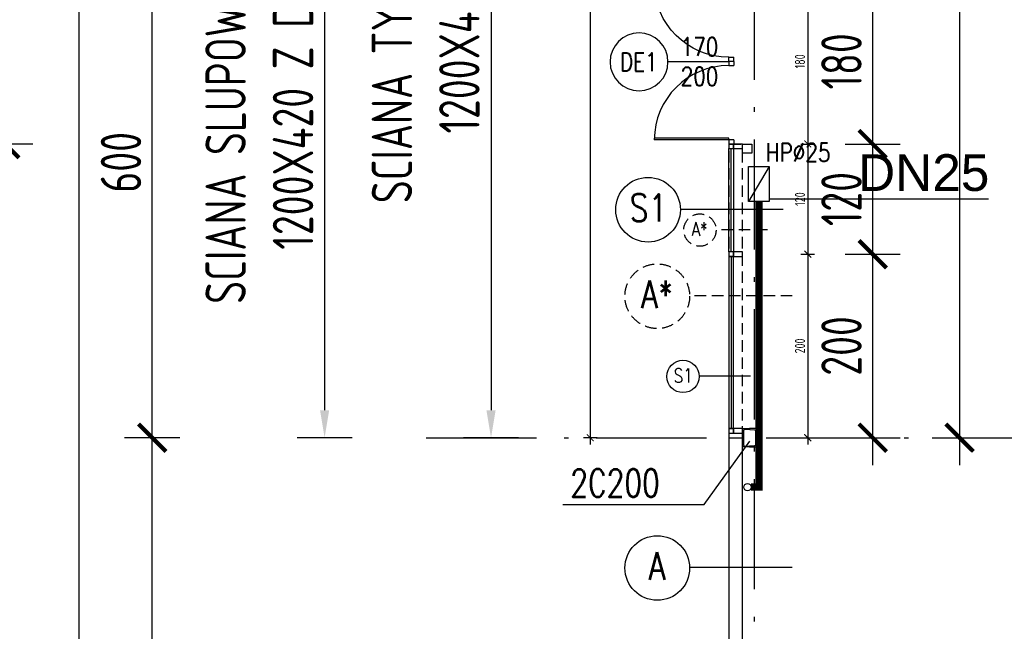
# Model space of a CAD drawing. Extents: x 153948 to 285449, y -89387 to -60195.
# Tile 10 of 100: x 247921 to 248992, y -84690 to -84024. Entities that reach past the tile are written whole.
import ezdxf
from ezdxf.enums import TextEntityAlignment as Align

# ---------------------------------------------------------------- set-up
doc = ezdxf.new("R2010")
doc.units = 0
doc.header["$LTSCALE"] = 100
doc.header["$MEASUREMENT"] = 0
doc.header["$PDMODE"] = 1
doc.linetypes.add('ACAD_ISO10W100', pattern=[18.5, 12, -3, 0.5, -3])
doc.linetypes.add('DASHED2', pattern=[0.375, 0.25, -0.125])
doc.layers.get('0').update_dxf_attribs({"linetype": 'CONTINUOUS'})
doc.layers.get('DEFPOINTS').update_dxf_attribs({"linetype": 'CONTINUOUS'})
for name, color, linetype in [('1', 2, 'CONTINUOUS'), ('_INST OPIS', 7, 'CONTINUOUS'), ('_INST WODA', 4, 'CONTINUOUS'), ('A-ARM', 2, 'CONTINUOUS'), ('ALUMINIUM', 5, 'CONTINUOUS'), ('ALUMINIUM1', 5, 'CONTINUOUS'), ('K-STA', 2, 'CONTINUOUS'), ('OSIE', 8, 'ACAD_ISO10W100'), ('R-----OP', 2, 'CONTINUOUS'), ('TEXT', 11, 'CONTINUOUS'), ('TEXT035', 2, 'CONTINUOUS'), ('WYBURZENIA', 9, 'DASHED2'), ('WYBURZENIA50', 9, 'DASHED2'), ('WYMIARY', 1, 'CONTINUOUS'), ('WYMIARY50', 1, 'CONTINUOUS')]:
    doc.layers.add(name, color=color, linetype=linetype)
doc.layers.add('PANELE', color=3, linetype='CONTINUOUS', lineweight=30)
doc.styles.add('DYBY-NORMALNY-0-8-N', font='ROMANS.SHX', dxfattribs={"width": 0.8})
doc.styles.add('instalacje', font='arial.ttf', dxfattribs={"height": 40})
doc.styles.add('STYLE2', font='isocp.shx', dxfattribs={"width": 0.8})
doc.styles.add('TXT3', font='SIMPLEX.SHX', dxfattribs={"width": 0.75, "height": 40})
doc.dimstyles.new('KRESKI_100', dxfattribs={"dimscale": 20, "dimtxt": 2.2, "dimasz": 1.5, "dimexe": 1.5, "dimexo": 1.5, "dimgap": 0.6, "dimtad": 1, "dimdec": 1, "dimrnd": 0.5, "dimdsep": 46, "dimtxsty": 'STYLE2', "dimblk1": 'ARCHTICK', "dimblk2": 'ARCHTICK', "dimsah": 1, "dimcen": 2.5, "dimdle": 1.5, "dimclrd": 10, "dimclre": 10, "dimclrt": 15, "dimadec": 0, "dimazin": 0, "dimtfac": 1, "dimtdec": 1, "dimtmove": 1, "dimatfit": 3, "dimldrblk": 'ARCHTICK', "dimfxl": 1.5, "dimfxlon": 1, "dimtolj": 1, "dimtzin": 0, "dimarcsym": 0})

# ---------------------------------------------------------------- blocks, each defined once
blk = doc.blocks.new('SC200X2')
at = {"layer": '1'}
for points in [[(-10, 7.5), (-10, 0), (-9.7, 0, 0.391021), (-9.1, 0.6), (-8.7, 5.6, -0.391021), (-7.6, 6.6), (7.6, 6.6, -0.391021), (8.7, 5.6), (9.1, 0.6, 0.391021), (9.7, 0), (10, 0), (10, 7.5)], [(-10, -7.5), (-10, 0), (-9.7, 0, -0.391021), (-9.1, -0.6), (-8.7, -5.6, 0.391021), (-7.6, -6.6), (7.6, -6.6, 0.391021), (8.7, -5.6), (9.1, -0.6, -0.391021), (9.7, 0), (10, 0), (10, -7.5)]]:
    blk.add_lwpolyline(points, format="xyb", close=True, dxfattribs=at)
blk = doc.blocks.new('D90')
at = {"layer": 'ALUMINIUM'}
for p, q in [((-4.5, 0), (0, 0)), ((0, 0), (0, -5.4)), ((-90, 0), (-90, -5.4)), ((-90, 0), (-85.5, 0)), ((-90, -5.4), (-85.5, -5.4)), ((-85.5, -5.4), (-85.5, 0)), ((-6.3, -5.4), (-6.3, -86.4)), ((-4.5, -5.4), (-6.3, -5.4)), ((-4.5, 0), (-4.5, -5.4)), ((-4.5, -5.4), (-4.5, -86.4)), ((-4.5, -5.4), (0, -5.4))]:
    blk.add_line(p, q, dxfattribs=at)
blk.add_arc((-4.5, -5.4), 81, 180, 270, dxfattribs=at)
blk = doc.blocks.new('_ARCHTICK')
at = {"color": 0, "linetype": 'ByBlock', "const_width": 0.15}
blk.add_lwpolyline([(-0.5, -0.5), (0.5, 0.5)], dxfattribs=at)
blk = doc.blocks.new('*D198')
at = {"layer": 'DEFPOINTS', "color": 0, "ltscale": 0.1, "transparency": 16777216}
for p in [(248692.9, -74816), (247825, -85703), (248692.9, -85703)]:
    blk.add_point(p, dxfattribs=at)
at = {"layer": 'WYMIARY', "color": 10, "lineweight": -2, "ltscale": 0.1, "transparency": 16777216}
for p, q in [((247825, -74786), (247825, -85733)), ((247855, -74816), (247795, -74816)), ((247855, -85703), (247795, -85703))]:
    blk.add_line(p, q, dxfattribs=at)
at = {"layer": 'WYMIARY', "color": 10, "lineweight": -2, "ltscale": 0.1, "transparency": 16777216, "xscale": 30, "yscale": 30, "zscale": 30}
for p, rotation in [((247825, -74816), 90), ((247825, -85703), 270)]:
    blk.add_blockref('_ARCHTICK', p, dxfattribs=dict(at, rotation=rotation))
at = {"layer": 'WYMIARY', "color": 15, "ltscale": 0.1, "transparency": 16777216, "insert": (247791, -80259.5), "char_height": 44, "attachment_point": 5, "rotation": 90, "style": 'STYLE2'}
blk.add_mtext('\\A1;10887', dxfattribs=at)
blk = doc.blocks.new('*D199')
at = {"layer": 'DEFPOINTS', "color": 0, "ltscale": 0.1, "transparency": 16777216}
for p in [(247905, -84159.5), (248692.9, -84159.5), (248692.9, -85703)]:
    blk.add_point(p, dxfattribs=at)
at = {"layer": 'WYMIARY', "color": 10, "lineweight": -2, "ltscale": 0.1, "transparency": 16777216}
for p, q in [((247905, -85733), (247905, -84129.5)), ((247935, -84159.5), (247875, -84159.5)), ((247935, -85703), (247875, -85703))]:
    blk.add_line(p, q, dxfattribs=at)
at = {"layer": 'WYMIARY', "color": 10, "lineweight": -2, "ltscale": 0.1, "transparency": 16777216, "xscale": 30, "yscale": 30, "zscale": 30}
for p, rotation in [((247905, -84159.5), 90), ((247905, -85703), 270)]:
    blk.add_blockref('_ARCHTICK', p, dxfattribs=dict(at, rotation=rotation))
at = {"layer": 'WYMIARY', "color": 15, "ltscale": 0.1, "transparency": 16777216, "insert": (247871, -84931.3), "char_height": 44, "attachment_point": 5, "rotation": 90, "style": 'STYLE2'}
blk.add_mtext('\\A1;1543.5', dxfattribs=at)
blk = doc.blocks.new('*D200')
at = {"layer": 'DEFPOINTS', "color": 0, "ltscale": 0.1, "transparency": 16777216}
for p in [(247905, -83979.5), (248692.9, -83979.5), (248692.9, -84159.5)]:
    blk.add_point(p, dxfattribs=at)
at = {"layer": 'WYMIARY', "color": 10, "lineweight": -2, "ltscale": 0.1, "transparency": 16777216}
for p, q in [((247905, -84189.5), (247905, -83949.5)), ((247935, -83979.5), (247875, -83979.5)), ((247935, -84159.5), (247875, -84159.5))]:
    blk.add_line(p, q, dxfattribs=at)
at = {"layer": 'WYMIARY', "color": 10, "lineweight": -2, "ltscale": 0.1, "transparency": 16777216, "xscale": 30, "yscale": 30, "zscale": 30}
for p, rotation in [((247905, -83979.5), 90), ((247905, -84159.5), 270)]:
    blk.add_blockref('_ARCHTICK', p, dxfattribs=dict(at, rotation=rotation))
at = {"layer": 'WYMIARY', "color": 15, "ltscale": 0.1, "transparency": 16777216, "insert": (247871, -84069.5), "char_height": 44, "attachment_point": 5, "rotation": 90, "style": 'STYLE2'}
blk.add_mtext('\\A1;180', dxfattribs=at)
blk = doc.blocks.new('*D211')
at = {"layer": 'DEFPOINTS', "color": 0, "ltscale": 0.1, "transparency": 16777216}
for p in [(248065, -83879.5), (247985, -85679.5), (248065, -85679.5)]:
    blk.add_point(p, dxfattribs=at)
at = {"layer": 'WYMIARY', "color": 10, "lineweight": -2, "ltscale": 0.1, "transparency": 16777216}
for p, q in [((247985, -83849.5), (247985, -85709.5)), ((248015, -83879.5), (247955, -83879.5)), ((248015, -85679.5), (247955, -85679.5))]:
    blk.add_line(p, q, dxfattribs=at)
at = {"layer": 'WYMIARY', "color": 10, "lineweight": -2, "ltscale": 0.1, "transparency": 16777216, "xscale": 30, "yscale": 30, "zscale": 30}
for p, rotation in [((247985, -83879.5), 90), ((247985, -85679.5), 270)]:
    blk.add_blockref('_ARCHTICK', p, dxfattribs=dict(at, rotation=rotation))
at = {"layer": 'WYMIARY', "color": 15, "ltscale": 0.1, "transparency": 16777216, "insert": (247951, -84779.5), "char_height": 44, "attachment_point": 5, "rotation": 90, "style": 'STYLE2'}
blk.add_mtext('\\A1;1800', dxfattribs=at)
blk = doc.blocks.new('*D217')
at = {"layer": 'DEFPOINTS', "color": 0, "ltscale": 0.1, "transparency": 16777216}
for p in [(248065, -84479.5), (248145, -84479.5), (248145, -85079.5)]:
    blk.add_point(p, dxfattribs=at)
at = {"layer": 'WYMIARY', "color": 10, "lineweight": -2, "ltscale": 0.1, "transparency": 16777216}
for p, q in [((248065, -85109.5), (248065, -84449.5)), ((248095, -84479.5), (248035, -84479.5)), ((248095, -85079.5), (248035, -85079.5))]:
    blk.add_line(p, q, dxfattribs=at)
at = {"layer": 'WYMIARY', "color": 10, "lineweight": -2, "ltscale": 0.1, "transparency": 16777216, "xscale": 30, "yscale": 30, "zscale": 30}
for p, rotation in [((248065, -84479.5), 90), ((248065, -85079.5), 270)]:
    blk.add_blockref('_ARCHTICK', p, dxfattribs=dict(at, rotation=rotation))
at = {"layer": 'WYMIARY', "color": 15, "ltscale": 0.1, "transparency": 16777216, "insert": (248031, -84779.5), "char_height": 44, "attachment_point": 5, "rotation": 90, "style": 'STYLE2'}
blk.add_mtext('\\A1;600', dxfattribs=at)
blk = doc.blocks.new('*D218')
at = {"layer": 'DEFPOINTS', "color": 0, "ltscale": 0.1, "transparency": 16777216}
for p in [(248065, -83879.5), (248145, -83879.5), (248145, -84479.5)]:
    blk.add_point(p, dxfattribs=at)
at = {"layer": 'WYMIARY', "color": 10, "lineweight": -2, "ltscale": 0.1, "transparency": 16777216}
for p, q in [((248065, -84509.5), (248065, -83849.5)), ((248095, -83879.5), (248035, -83879.5)), ((248095, -84479.5), (248035, -84479.5))]:
    blk.add_line(p, q, dxfattribs=at)
at = {"layer": 'WYMIARY', "color": 10, "lineweight": -2, "ltscale": 0.1, "transparency": 16777216, "xscale": 30, "yscale": 30, "zscale": 30}
for p, rotation in [((248065, -83879.5), 90), ((248065, -84479.5), 270)]:
    blk.add_blockref('_ARCHTICK', p, dxfattribs=dict(at, rotation=rotation))
at = {"layer": 'WYMIARY', "color": 15, "ltscale": 0.1, "transparency": 16777216, "insert": (248031, -84179.5), "char_height": 44, "attachment_point": 5, "rotation": 90, "style": 'STYLE2'}
blk.add_mtext('\\A1;600', dxfattribs=at)
blk = doc.blocks.new('ODN')
blk.add_lwpolyline([(0, 66.1), (0, 0)])
blk.add_circle((0.5, 97.6), 31.5)
at = {"style": 'DYBY-NORMALNY-0-8-N', "width": 0.8}
blk.add_attdef('TYP', text='', height=20, rotation=90, dxfattribs=at).set_placement((0.5, 97.9), align=Align.MIDDLE_CENTER)
blk.add_attdef('SZEROKOSC', text='', height=20, rotation=90, dxfattribs=at).set_placement((0, 31.8), align=Align.BOTTOM_CENTER)
blk.add_attdef('WYSOKOSC', text='', height=20, rotation=90, dxfattribs=at).set_placement((6.3, 31.8), align=Align.TOP_CENTER)
blk.add_attdef('ODPORNOSC', text='', height=20, rotation=90, dxfattribs=at).set_placement((1.2, -81.2), align=Align.MIDDLE_LEFT)
blk = doc.blocks.new('*D462')
at = {"layer": 'ALUMINIUM1', "color": 10, "lineweight": -2, "ltscale": 0.1, "transparency": 16777216}
for p, q in [((248463.7, -83279.5), (248403.7, -83279.5)), ((248433.7, -83309.5), (248433.7, -84449.5)), ((248463.7, -84479.5), (248403.7, -84479.5))]:
    blk.add_line(p, q, dxfattribs=at)
at = {"layer": 'ALUMINIUM1', "color": 10, "ltscale": 0.1, "transparency": 16777216}
for points in [[(248428.7, -83309.5), (248438.7, -83309.5), (248433.7, -83279.5)], [(248428.7, -84449.5), (248438.7, -84449.5), (248433.7, -84479.5)]]:
    blk.add_solid(points, dxfattribs=at)
at = {"layer": 'DEFPOINTS', "color": 0, "ltscale": 0.1, "transparency": 16777216}
for p in [(248692.9, -83279.5), (248433.7, -84479.5), (248692.9, -84479.5)]:
    blk.add_point(p, dxfattribs=at)
at = {"layer": 'ALUMINIUM1', "color": 15, "ltscale": 0.1, "transparency": 16777216, "insert": (248362.6, -83879.5), "char_height": 44, "attachment_point": 5, "rotation": 90, "style": 'STYLE2'}
blk.add_mtext('\\A1;SCIANA TYPU "A" DO DEMONTAZU\\P1200X420 - BEZ PODWALIN', dxfattribs=at)
blk = doc.blocks.new('*D463')
at = {"layer": 'ALUMINIUM1', "color": 10, "lineweight": -2, "ltscale": 0.1, "transparency": 16777216}
for p, q in [((248282.6, -83279.5), (248222.6, -83279.5)), ((248252.6, -83309.5), (248252.6, -84449.5)), ((248282.6, -84479.5), (248222.6, -84479.5))]:
    blk.add_line(p, q, dxfattribs=at)
at = {"layer": 'ALUMINIUM1', "color": 10, "ltscale": 0.1, "transparency": 16777216}
for points in [[(248247.6, -83309.5), (248257.6, -83309.5), (248252.6, -83279.5)], [(248247.6, -84449.5), (248257.6, -84449.5), (248252.6, -84479.5)]]:
    blk.add_solid(points, dxfattribs=at)
at = {"layer": 'DEFPOINTS', "color": 0, "ltscale": 0.1, "transparency": 16777216}
for p in [(248511.8, -83279.5), (248252.6, -84479.5), (248511.8, -84479.5)]:
    blk.add_point(p, dxfattribs=at)
at = {"layer": 'ALUMINIUM1', "color": 15, "ltscale": 0.1, "transparency": 16777216, "insert": (248181.6, -83879.5), "char_height": 44, "attachment_point": 5, "rotation": 90, "style": 'STYLE2'}
blk.add_mtext('\\A1;SCIANA SLUPOWO-RYGLOWA PROJEKTOWANA\\P1200X420 Z DRZWIAMI EWAKUACYJNYMI', dxfattribs=at)
blk = doc.blocks.new('*D467')
at = {"layer": 'DEFPOINTS', "color": 0, "ltscale": 0.1, "transparency": 16777216}
for p in [(248786.8, -83279.5), (248786.8, -84479.5), (248943.7, -84479.5)]:
    blk.add_point(p, dxfattribs=at)
at = {"layer": 'WYMIARY', "color": 10, "lineweight": -2, "ltscale": 0.1, "transparency": 16777216}
for p, q in [((248943.7, -83249.5), (248943.7, -84509.5)), ((248913.7, -83279.5), (248973.7, -83279.5)), ((248913.7, -84479.5), (248973.7, -84479.5))]:
    blk.add_line(p, q, dxfattribs=at)
at = {"layer": 'WYMIARY', "color": 10, "lineweight": -2, "ltscale": 0.1, "transparency": 16777216, "xscale": 30, "yscale": 30, "zscale": 30}
for p, rotation in [((248943.7, -83279.5), 90), ((248943.7, -84479.5), 270)]:
    blk.add_blockref('_ARCHTICK', p, dxfattribs=dict(at, rotation=rotation))
at = {"layer": 'WYMIARY', "color": 15, "ltscale": 0.1, "transparency": 16777216, "insert": (248909.7, -83879.5), "char_height": 44, "attachment_point": 5, "rotation": 90, "style": 'STYLE2'}
blk.add_mtext('\\A1;1200', dxfattribs=at)
blk = doc.blocks.new('*D468')
at = {"layer": 'DEFPOINTS', "color": 0, "ltscale": 0.1, "transparency": 16777216}
for p in [(248707.4, -84279.5), (248849.1, -84279.5), (248722.4, -84479.5)]:
    blk.add_point(p, dxfattribs=at)
at = {"layer": 'WYMIARY', "color": 10, "lineweight": -2, "ltscale": 0.1, "transparency": 16777216}
for p, q in [((248849.1, -84509.5), (248849.1, -84249.5)), ((248819.1, -84279.5), (248879.1, -84279.5)), ((248819.1, -84479.5), (248879.1, -84479.5))]:
    blk.add_line(p, q, dxfattribs=at)
at = {"layer": 'WYMIARY', "color": 10, "lineweight": -2, "ltscale": 0.1, "transparency": 16777216, "xscale": 30, "yscale": 30, "zscale": 30}
for p, rotation in [((248849.1, -84279.5), 90), ((248849.1, -84479.5), 270)]:
    blk.add_blockref('_ARCHTICK', p, dxfattribs=dict(at, rotation=rotation))
at = {"layer": 'WYMIARY', "color": 15, "ltscale": 0.1, "transparency": 16777216, "insert": (248815.1, -84379.5), "char_height": 44, "attachment_point": 5, "rotation": 90, "style": 'STYLE2'}
blk.add_mtext('\\A1;200', dxfattribs=at)
blk = doc.blocks.new('*D469')
at = {"layer": 'DEFPOINTS', "color": 0, "ltscale": 0.1, "transparency": 16777216}
for p in [(248717.4, -84159.5), (248849.1, -84159.5), (248707.4, -84279.5)]:
    blk.add_point(p, dxfattribs=at)
at = {"layer": 'WYMIARY', "color": 10, "lineweight": -2, "ltscale": 0.1, "transparency": 16777216}
for p, q in [((248849.1, -84309.5), (248849.1, -84129.5)), ((248819.1, -84159.5), (248879.1, -84159.5)), ((248819.1, -84279.5), (248879.1, -84279.5))]:
    blk.add_line(p, q, dxfattribs=at)
at = {"layer": 'WYMIARY', "color": 10, "lineweight": -2, "ltscale": 0.1, "transparency": 16777216, "xscale": 30, "yscale": 30, "zscale": 30}
for p, rotation in [((248849.1, -84159.5), 90), ((248849.1, -84279.5), 270)]:
    blk.add_blockref('_ARCHTICK', p, dxfattribs=dict(at, rotation=rotation))
at = {"layer": 'WYMIARY', "color": 15, "ltscale": 0.1, "transparency": 16777216, "insert": (248815.1, -84219.5), "char_height": 44, "attachment_point": 5, "rotation": 90, "style": 'STYLE2'}
blk.add_mtext('\\A1;120', dxfattribs=at)
blk = doc.blocks.new('*D470')
at = {"layer": 'DEFPOINTS', "color": 0, "ltscale": 0.1, "transparency": 16777216}
for p in [(248717.4, -83979.5), (248849.1, -83979.5), (248717.4, -84159.5)]:
    blk.add_point(p, dxfattribs=at)
at = {"layer": 'WYMIARY', "color": 10, "lineweight": -2, "ltscale": 0.1, "transparency": 16777216}
for p, q in [((248849.1, -84189.5), (248849.1, -83949.5)), ((248819.1, -83979.5), (248879.1, -83979.5)), ((248819.1, -84159.5), (248879.1, -84159.5))]:
    blk.add_line(p, q, dxfattribs=at)
at = {"layer": 'WYMIARY', "color": 10, "lineweight": -2, "ltscale": 0.1, "transparency": 16777216, "xscale": 30, "yscale": 30, "zscale": 30}
for p, rotation in [((248849.1, -83979.5), 90), ((248849.1, -84159.5), 270)]:
    blk.add_blockref('_ARCHTICK', p, dxfattribs=dict(at, rotation=rotation))
at = {"layer": 'WYMIARY', "color": 15, "ltscale": 0.1, "transparency": 16777216, "insert": (248815.1, -84069.5), "char_height": 44, "attachment_point": 5, "rotation": 90, "style": 'STYLE2'}
blk.add_mtext('\\A1;180', dxfattribs=at)
blk = doc.blocks.new('*D494')
at = {"layer": 'DEFPOINTS', "color": 0, "ltscale": 0.1, "transparency": 16777216}
for p in [(248717.4, -83979.5), (248717.4, -84159.5), (248778.4, -84159.5)]:
    blk.add_point(p, dxfattribs=at)
at = {"layer": 'WYMIARY50', "color": 10, "lineweight": -2, "ltscale": 0.1, "transparency": 16777216}
for p, q in [((248778.4, -83972), (248778.4, -84167)), ((248770.9, -83979.5), (248785.9, -83979.5)), ((248770.9, -84159.5), (248785.9, -84159.5))]:
    blk.add_line(p, q, dxfattribs=at)
at = {"layer": 'WYMIARY50', "color": 10, "lineweight": -2, "ltscale": 0.1, "transparency": 16777216, "xscale": 7.5, "yscale": 7.5, "zscale": 7.5}
for p, rotation in [((248778.4, -83979.5), 90), ((248778.4, -84159.5), 270)]:
    blk.add_blockref('_ARCHTICK', p, dxfattribs=dict(at, rotation=rotation))
at = {"layer": 'WYMIARY50', "color": 15, "ltscale": 0.1, "transparency": 16777216, "insert": (248769.9, -84069.5), "char_height": 11, "attachment_point": 5, "rotation": 90, "style": 'STYLE2'}
blk.add_mtext('\\A1;180', dxfattribs=at)
blk = doc.blocks.new('*D495')
at = {"layer": 'DEFPOINTS', "color": 0, "ltscale": 0.1, "transparency": 16777216}
for p in [(248717.4, -84159.5), (248707.4, -84279.5), (248778.4, -84279.5)]:
    blk.add_point(p, dxfattribs=at)
at = {"layer": 'WYMIARY50', "color": 10, "lineweight": -2, "ltscale": 0.1, "transparency": 16777216}
for p, q in [((248778.4, -84152), (248778.4, -84287)), ((248770.9, -84159.5), (248785.9, -84159.5)), ((248770.9, -84279.5), (248785.9, -84279.5))]:
    blk.add_line(p, q, dxfattribs=at)
at = {"layer": 'WYMIARY50', "color": 10, "lineweight": -2, "ltscale": 0.1, "transparency": 16777216, "xscale": 7.5, "yscale": 7.5, "zscale": 7.5}
for p, rotation in [((248778.4, -84159.5), 90), ((248778.4, -84279.5), 270)]:
    blk.add_blockref('_ARCHTICK', p, dxfattribs=dict(at, rotation=rotation))
at = {"layer": 'WYMIARY50', "color": 15, "ltscale": 0.1, "transparency": 16777216, "insert": (248769.9, -84219.5), "char_height": 11, "attachment_point": 5, "rotation": 90, "style": 'STYLE2'}
blk.add_mtext('\\A1;120', dxfattribs=at)
blk = doc.blocks.new('*D496')
at = {"layer": 'DEFPOINTS', "color": 0, "ltscale": 0.1, "transparency": 16777216}
for p in [(248707.4, -84279.5), (248722.4, -84479.5), (248778.4, -84479.5)]:
    blk.add_point(p, dxfattribs=at)
at = {"layer": 'WYMIARY50', "color": 10, "lineweight": -2, "ltscale": 0.1, "transparency": 16777216}
for p, q in [((248778.4, -84272), (248778.4, -84487)), ((248770.9, -84279.5), (248785.9, -84279.5)), ((248770.9, -84479.5), (248785.9, -84479.5))]:
    blk.add_line(p, q, dxfattribs=at)
at = {"layer": 'WYMIARY50', "color": 10, "lineweight": -2, "ltscale": 0.1, "transparency": 16777216, "xscale": 7.5, "yscale": 7.5, "zscale": 7.5}
for p, rotation in [((248778.4, -84279.5), 90), ((248778.4, -84479.5), 270)]:
    blk.add_blockref('_ARCHTICK', p, dxfattribs=dict(at, rotation=rotation))
at = {"layer": 'WYMIARY50', "color": 15, "ltscale": 0.1, "transparency": 16777216, "insert": (248769.9, -84379.5), "char_height": 11, "attachment_point": 5, "rotation": 90, "style": 'STYLE2'}
blk.add_mtext('\\A1;200', dxfattribs=at)
blk = doc.blocks.new('*D497')
at = {"layer": 'DEFPOINTS', "color": 0, "ltscale": 0.1, "transparency": 16777216}
for p in [(248692.9, -83279.5), (248541.7, -84479.5), (248692.9, -84479.5)]:
    blk.add_point(p, dxfattribs=at)
at = {"layer": 'WYMIARY50', "color": 10, "lineweight": -2, "ltscale": 0.1, "transparency": 16777216}
for p, q in [((248541.7, -83272), (248541.7, -84487)), ((248549.2, -83279.5), (248534.2, -83279.5)), ((248549.2, -84479.5), (248534.2, -84479.5))]:
    blk.add_line(p, q, dxfattribs=at)
at = {"layer": 'WYMIARY50', "color": 10, "lineweight": -2, "ltscale": 0.1, "transparency": 16777216, "xscale": 7.5, "yscale": 7.5, "zscale": 7.5}
for p, rotation in [((248541.7, -83279.5), 90), ((248541.7, -84479.5), 270)]:
    blk.add_blockref('_ARCHTICK', p, dxfattribs=dict(at, rotation=rotation))
at = {"layer": 'WYMIARY50', "color": 15, "ltscale": 0.1, "transparency": 16777216, "insert": (248533.2, -83879.5), "char_height": 11, "attachment_point": 5, "rotation": 90, "style": 'STYLE2'}
blk.add_mtext('\\A1;1200', dxfattribs=at)

msp = doc.modelspace()

# ---------------------------------------------------------------- linework, layer by layer
at = {"layer": '_INST OPIS', "ltscale": 0.1}
msp.add_line((248975.14, -84219.55), (248736.4, -84219.55), dxfattribs=at)
at = {"layer": '_INST WODA', "ltscale": 0.1, "const_width": 8}
msp.add_lwpolyline([(248725.16, -84222.26), (248725.16, -84533.31), (248716.75, -84533.31)], dxfattribs=at)
at = {"layer": '_INST WODA', "ltscale": 0.1}
msp.add_circle((248712.75, -84533.31), 4.01, dxfattribs=at)
at = {"layer": 'A-ARM'}
msp.add_line((248736.4, -84183.94), (248713.91, -84222.26), dxfattribs=at)
msp.add_lwpolyline([(248713.91, -84183.94), (248736.4, -84183.94), (248736.4, -84222.26), (248713.91, -84222.26)], close=True, dxfattribs=at)
at = {"layer": 'ALUMINIUM1', "ltscale": 0.1}
for points in [[(248692.4, -84164.55), (248697.4, -84164.55), (248697.4, -84159.55), (248692.4, -84159.55)], [(248692.4, -84164.55), (248697.4, -84164.55), (248697.4, -84277.05), (248692.4, -84277.05)], [(248697.4, -84277.05), (248694.9, -84277.05), (248694.9, -84164.55), (248697.4, -84164.55)], [(248697.4, -84164.55), (248707.4, -84164.55), (248707.4, -84159.55), (248697.4, -84159.55)], [(248692.4, -84282.05), (248697.4, -84282.05), (248697.4, -84277.05), (248692.4, -84277.05)], [(248692.4, -84282.05), (248697.4, -84282.05), (248697.4, -84277.05), (248692.4, -84277.05)], [(248692.4, -84469.35), (248697.4, -84469.35), (248697.4, -84282.05), (248692.4, -84282.05)], [(248697.4, -84282.05), (248694.9, -84282.05), (248694.9, -84469.35), (248697.4, -84469.35)], [(248697.4, -84282.05), (248707.4, -84282.05), (248707.4, -84277.05), (248697.4, -84277.05)], [(248697.4, -84282.05), (248707.4, -84282.05), (248707.4, -84277.05), (248697.4, -84277.05)], [(248692.4, -84474.35), (248697.4, -84474.35), (248697.4, -84469.35), (248692.4, -84469.35)], [(248697.4, -84474.35), (248707.4, -84474.35), (248707.4, -84469.35), (248697.4, -84469.35)]]:
    msp.add_lwpolyline(points, close=True, dxfattribs=at)
at = {"layer": 'K-STA'}
msp.add_lwpolyline([(248707.4, -84159.55), (248717.4, -84159.55), (248717.4, -84169.55), (248707.4, -84169.55)], close=True, dxfattribs=at)
at = {"layer": 'OSIE', "ltscale": 0.1}
for p, q in [((248720.4, -86679.55), (248720.4, -73374.65)), ((248363.17, -84479.55), (249349.98, -84479.55))]:
    msp.add_line(p, q, dxfattribs=at)
at = {"layer": 'PANELE', "ltscale": 0.5}
for p, q in [((248692.9, -85703.05), (248692.9, -84479.55)), ((248692.9, -84479.55), (248707.4, -84479.55)), ((248707.4, -85670.55), (248707.4, -84479.55))]:
    msp.add_line(p, q, dxfattribs=at)
at = {"layer": 'R-----OP'}
for p, q in [((248751.51, -84230.7), (248639.77, -84230.7)), ((248761.54, -84620.98), (248649.81, -84620.98))]:
    msp.add_line(p, q, dxfattribs=at)
for centre in [(248604.6, -84231.09), (248614.63, -84621.37)]:
    msp.add_circle(centre, 35.19, dxfattribs=at)
at = {"layer": 'TEXT'}
for p, q in [((248665.53, -84552.19), (248715.4, -84483.3)), ((248511.71, -84552.19), (248665.53, -84552.19))]:
    msp.add_line(p, q, dxfattribs=at)
at = {"layer": 'TEXT035'}
msp.add_line((248716.07, -84412.53), (248660.2, -84412.53), dxfattribs=at)
msp.add_circle((248642.61, -84412.73), 17.6, dxfattribs=at)
at = {"layer": 'WYBURZENIA', "ltscale": 0.5}
for p, q in [((248692.9, -84159.55), (248707.4, -84159.55)), ((248692.9, -84479.55), (248692.9, -84159.55)), ((248707.4, -84479.55), (248707.4, -84159.55)), ((248761.54, -84324.94), (248649.81, -84324.94))]:
    msp.add_line(p, q, dxfattribs=at)
msp.add_circle((248614.63, -84325.33), 35.19, dxfattribs=at)
at = {"layer": 'WYBURZENIA50', "ltscale": 0.5}
msp.add_line((248734.47, -84253.04), (248678.61, -84253.04), dxfattribs=at)
msp.add_circle((248661.02, -84253.24), 17.6, dxfattribs=at)

# ---------------------------------------------------------------- block references
at = {"layer": 'ALUMINIUM1', "ltscale": 0.1, "xscale": -1, "rotation": 270}
msp.add_blockref('D90', (248697.8, -83979.55), dxfattribs=at)
at = {"layer": 'ALUMINIUM1'}
ref = msp.add_blockref('ODN', (248692.36, -84069.53), dxfattribs=dict(at, xscale=-1, rotation=90))
ref.add_attrib('TYP', 'DE1', dxfattribs={"layer": '0', "height": 20, "style": 'DYBY-NORMALNY-0-8-N', "width": 0.8}).set_placement((248594.47, -84070.01), align=Align.MIDDLE_CENTER)
ref.add_attrib('SZEROKOSC', '170', dxfattribs={"layer": '0', "height": 20, "style": 'DYBY-NORMALNY-0-8-N', "width": 0.8}).set_placement((248660.57, -84069.53), align=Align.BOTTOM_CENTER)
ref.add_attrib('WYSOKOSC', '200', dxfattribs={"layer": '0', "height": 20, "style": 'DYBY-NORMALNY-0-8-N', "width": 0.8}).set_placement((248660.57, -84075.83), align=Align.TOP_CENTER)
at = {"layer": 'ALUMINIUM1', "ltscale": 0.1, "rotation": 270}
msp.add_blockref('D90', (248697.8, -84159.55), dxfattribs=at)
at = {"layer": 'K-STA', "ltscale": 0.5, "rotation": 270}
msp.add_blockref('SC200X2', (248714.9, -84479.55), dxfattribs=at)

# ---------------------------------------------------------------- texts
at = {"layer": '_INST OPIS', "ltscale": 0.1, "style": 'instalacje'}
msp.add_text('DN25', height=40, dxfattribs=at).set_placement((248833.19, -84210.64))
at = {"layer": 'R-----OP', "color": 2, "style": 'DYBY-NORMALNY-0-8-N', "width": 0.8}
msp.add_text('HP%%c25', height=20, dxfattribs=at).set_placement((248767.86, -84168.7), align=Align.MIDDLE)
at = {"layer": 'R-----OP', "style": 'DYBY-NORMALNY-0-8-N', "width": 0.8}
for s, p in [('S1', (248605, -84228.98)), ('A', (248614.23, -84619.26))]:
    msp.add_text(s, height=30, dxfattribs=at).set_placement(p, align=Align.MIDDLE)
at = {"layer": 'TEXT', "style": 'TXT3', "width": 0.75}
msp.add_text('2C200', height=30, dxfattribs=at).set_placement((248520, -84543.9))
at = {"layer": 'TEXT035', "style": 'DYBY-NORMALNY-0-8-N', "width": 0.8}
msp.add_text('S1', height=15, dxfattribs=at).set_placement((248642.81, -84411.67), align=Align.MIDDLE)
at = {"layer": 'WYBURZENIA', "ltscale": 0.5, "style": 'DYBY-NORMALNY-0-8-N', "width": 0.8}
msp.add_text('A*', height=30, dxfattribs=at).set_placement((248614.23, -84323.22), align=Align.MIDDLE)
at = {"layer": 'WYBURZENIA50', "ltscale": 0.5, "style": 'DYBY-NORMALNY-0-8-N', "width": 0.8}
msp.add_text('A*', height=15, dxfattribs=at).set_placement((248660.81, -84252.18), align=Align.MIDDLE)

# ---------------------------------------------------------------- dimensions: what is measured, and where the dimension line sits
at = {"layer": 'ALUMINIUM1', "ltscale": 0.1}
for base, p1, p2, text, picture, middle in [((248252.62, -84479.55), (248511.79, -83279.55), (248511.79, -84479.55), 'SCIANA SLUPOWO-RYGLOWA PROJEKTOWANA\\P1200X420 Z DRZWIAMI EWAKUACYJNYMI', '*D463', (248181.61, -83879.55)), ((248433.73, -84479.55), (248692.9, -83279.55), (248692.9, -84479.55), 'SCIANA TYPU "A" DO DEMONTAZU\\P1200X420 - BEZ PODWALIN', '*D462', (248362.61, -83879.55))]:
    dim = msp.add_linear_dim(base=base, p1=p1, p2=p2, angle=90, text=text, dimstyle='KRESKI_100', dxfattribs=at)
    dim.commit()
    dim.dimension.update_dxf_attribs({"geometry": picture, "text_midpoint": middle})
at = {"layer": 'WYMIARY', "ltscale": 0.1}
for base, p1, p2, picture, middle in [((247824.99, -85703.05), (248692.9, -74816.05), (248692.9, -85703.05), '*D198', (247790.99, -80259.55)), ((248943.68, -84479.55), (248786.84, -83279.55), (248786.84, -84479.55), '*D467', (248909.67, -83879.55)), ((247984.99, -85679.55), (248064.99, -83879.55), (248064.99, -85679.55), '*D211', (247950.99, -84779.55)), ((248064.99, -83879.55), (248144.99, -84479.55), (248144.99, -83879.55), '*D218', (248030.99, -84179.55)), ((247904.99, -83979.55), (248692.9, -84159.55), (248692.9, -83979.55), '*D200', (247870.99, -84069.55)), ((248849.14, -83979.55), (248717.4, -84159.55), (248717.4, -83979.55), '*D470', (248815.14, -84069.55)), ((247904.99, -84159.55), (248692.9, -85703.05), (248692.9, -84159.55), '*D199', (247870.99, -84931.3)), ((248849.14, -84159.55), (248707.4, -84279.55), (248717.4, -84159.55), '*D469', (248815.14, -84219.55)), ((248849.14, -84279.55), (248722.4, -84479.55), (248707.4, -84279.55), '*D468', (248815.14, -84379.55)), ((248064.99, -84479.55), (248144.99, -85079.55), (248144.99, -84479.55), '*D217', (248030.99, -84779.55))]:
    dim = msp.add_linear_dim(base=base, p1=p1, p2=p2, angle=90, dimstyle='KRESKI_100', dxfattribs=at)
    dim.commit()
    dim.dimension.update_dxf_attribs({"geometry": picture, "text_midpoint": middle})
at = {"layer": 'WYMIARY50', "ltscale": 0.1}
for base, p1, p2, picture, middle in [((248541.72, -84479.55), (248692.9, -83279.55), (248692.9, -84479.55), '*D497', (248533.22, -83879.55)), ((248778.39, -84159.55), (248717.4, -83979.55), (248717.4, -84159.55), '*D494', (248769.89, -84069.55)), ((248778.39, -84279.55), (248717.4, -84159.55), (248707.4, -84279.55), '*D495', (248769.89, -84219.55)), ((248778.39, -84479.55), (248707.4, -84279.55), (248722.4, -84479.55), '*D496', (248769.89, -84379.55))]:
    dim = msp.add_linear_dim(base=base, p1=p1, p2=p2, angle=90, dimstyle='KRESKI_100', override={"dimscale": 5}, dxfattribs=at)
    dim.commit()
    dim.dimension.update_dxf_attribs({"geometry": picture, "text_midpoint": middle})

doc.saveas('drawing.dxf')
